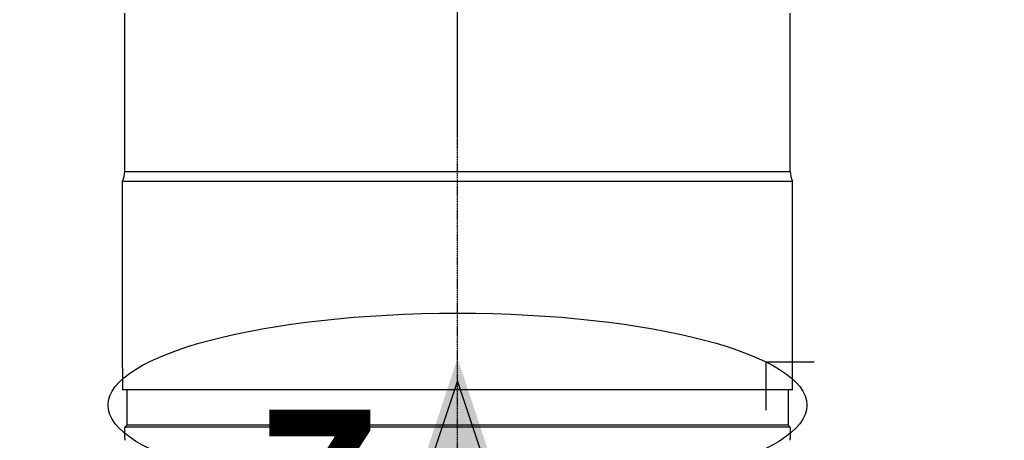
# Model space of a CAD drawing. Header units: millimetres. Extents: x 0 to 7374, y 0 to 4200.
# Tile 64 of 256: x 799 to 1024, y 2121 to 2217. Entities that reach past the tile are written whole.
import ezdxf

# ---------------------------------------------------------------- set-up
doc = ezdxf.new("R2010")
doc.units = ezdxf.units.MM
doc.header["$LTSCALE"] = 0.2
doc.linetypes.add('CENTER2', pattern=[1.125, 0.75, -0.125, 0.125, -0.125])
for name, color, linetype in [('02_Center Line', 1, 'CENTER2'), ('07_Special Line2', 76, 'Continuous'), ('12_Before Rev.Num.', 5, 'Continuous'), ('13_After Rev.Num.', 6, 'Continuous')]:
    doc.layers.add(name, color=color, linetype=linetype)
doc.layers.add('14_Mark', color=7, linetype='Continuous', true_color=0xe03c31)
doc.styles.add('Rainbow-4.0 Style', font='malgunsl.ttf')
doc.styles.add('Rainbow-5.0 Style', font='malgunsl.ttf')
doc.dimstyles.new('Rainbow-4.0 Style', dxfattribs={"dimtxt": 3.5, "dimasz": 2.5, "dimexe": 1, "dimexo": 1, "dimgap": 1, "dimtad": 1, "dimdsep": 46, "dimtxsty": 'Rainbow-4.0 Style', "dimcen": 0, "dimclrd": 251, "dimclre": 251, "dimclrt": 7, "dimazin": 3, "dimtp": 0.1, "dimtm": 0.1, "dimtfac": 0.61, "dimtmove": 0, "dimatfit": 3, "dimfxl": 1, "dimlwd": -1, "dimlwe": -1, "dimarcsym": 1})

# ---------------------------------------------------------------- blocks, each defined once
blk = doc.blocks.new('A$Ccc13c451')
for p, q in [((-143, 1274.85), (-143, 1311)), ((9, 1274.85), (9, 1311)), ((-143, 1274.85), (9, 1274.85)), ((-143.5, 1230), (-143.5, 1272.67)), ((9.5, 1230), (9.5, 1272.67)), ((-143.5, 1230), (-143.5, 1230)), ((-143.5, 1230), (-143.5, 1225)), ((9.5, 1230), (9.5, 1230)), ((9.5, 1225), (9.5, 1230)), ((9.5, 1225), (-143.5, 1225)), ((-142.5, 1225), (-142.5, 1217)), ((8.5, 1225), (8.5, 1217)), ((-142.6, 1216.9), (-143, 1216.5)), ((-142.5, 1217), (-142.6, 1216.9)), ((-142.6, 1216.9), (-142.6, 1216.9)), ((-142.5, 1217), (8.5, 1217)), ((-142.5, 1217), (8.5, 1217)), ((8.5, 1217), (8.6, 1216.9)), ((9, 1216.5), (8.6, 1216.9)), ((8.6, 1216.9), (8.6, 1216.9)), ((9, 1216.5), (-143, 1216.5)), ((-143, 1214), (-143, 1216.5)), ((9, 1216.5), (9, 1214))]:
    blk.add_line(p, q)
for centre, start, end in [((-148, 1274.85), 334.1593, 0), ((14, 1274.85), 180, 205.8432)]:
    blk.add_arc(centre, 5, start, end)
for points, knots in [([(-143.5, 1272.67), (-143.5, 1272.67), (-143.4, 1272.67), (-143, 1272.66), (-142.7, 1272.67), (-141.52, 1272.67), (-140.35, 1272.67), (-135.72, 1272.67), (-131.16, 1272.67), (-123.76, 1272.67), (-122.08, 1272.67), (-118.54, 1272.67), (-116.68, 1272.67), (-112.81, 1272.67), (-110.8, 1272.67), (-106.66, 1272.67), (-104.54, 1272.67), (-101.82, 1272.67), (-101.27, 1272.67), (-98.47, 1272.67), (-96.18, 1272.67), (-92.68, 1272.67), (-91.52, 1272.67), (-88.01, 1272.67), (-85.65, 1272.67), (-82.52, 1272.67), (-81.78, 1272.67), (-80.43, 1272.67), (-79.82, 1272.67), (-78.13, 1272.67), (-77.05, 1272.67), (-73.56, 1272.67), (-71.15, 1272.67), (-68.12, 1272.67), (-67.5, 1272.67), (-65.65, 1272.67), (-64.41, 1272.67), (-62.55, 1272.67), (-61.93, 1272.67), (-61, 1272.67), (-60.69, 1272.67), (-59.76, 1272.67), (-59.15, 1272.67), (-57.3, 1272.67), (-56.08, 1272.67), (-50.07, 1272.67), (-45.36, 1272.67), (-40.21, 1272.67), (-39.63, 1272.67), (-38.47, 1272.67), (-37.9, 1272.67), (-35.64, 1272.67), (-33.96, 1272.67), (-30.73, 1272.66), (-29.16, 1272.67), (-26.58, 1272.67), (-25.54, 1272.67), (-24.35, 1272.67), (-24.19, 1272.67), (-22.16, 1272.67), (-20.34, 1272.67), (-16.68, 1272.67), (-14.84, 1272.67), (-12.91, 1272.67), (-12.74, 1272.67), (-11.71, 1272.67), (-10.87, 1272.67), (-9.67, 1272.67), (-9.29, 1272.67), (-7.44, 1272.67), (-6.05, 1272.67), (-4.17, 1272.67), (-3.62, 1272.67), (-2.57, 1272.67), (-2.08, 1272.67), (-0.7, 1272.67), (0.15, 1272.67), (1.3, 1272.67), (1.64, 1272.67), (2.28, 1272.67), (2.58, 1272.67), (3.14, 1272.67), (3.41, 1272.67), (3.78, 1272.67), (3.9, 1272.67), (4.91, 1272.67), (5.7, 1272.67), (6.9, 1272.67), (7.35, 1272.67), (7.88, 1272.67), (8.02, 1272.67), (8.59, 1272.67), (8.93, 1272.67), (9.39, 1272.67), (9.5, 1272.67), (9.5, 1272.67)], [0.000001, 0.000001, 0.000001, 0.000001, 0.681142, 0.681142, 1.352459, 1.352459, 2.691123, 2.691123, 5.386139, 5.386139, 6.122505, 6.122505, 6.865938, 6.865938, 7.609566, 7.609566, 8.345285, 8.345285, 8.530042, 8.530042, 9.2788, 9.2788, 9.649116, 9.649116, 10.382297, 10.382297, 10.608293, 10.608293, 10.794229, 10.794229, 11.122019, 11.122019, 11.846151, 11.846151, 12.031562, 12.031562, 12.403274, 12.403274, 12.589452, 12.589452, 12.682563, 12.682563, 12.868805, 12.868805, 13.238343, 13.238343, 14.695562, 14.695562, 14.881787, 14.881787, 15.066704, 15.066704, 15.619411, 15.619411, 16.15584, 16.15584, 16.524616, 16.524616, 16.582585, 16.582585, 17.260758, 17.260758, 18.000965, 18.000965, 18.074733, 18.074733, 18.439358, 18.439358, 18.613253, 18.613253, 19.288197, 19.288197, 19.582536, 19.582536, 19.85849, 19.85849, 20.377725, 20.377725, 20.60582, 20.60582, 20.820045, 20.820045, 21.02106, 21.02106, 21.113943, 21.113943, 21.835711, 21.835711, 22.37856, 22.37856, 22.582469, 22.582469, 23.297329, 23.297329, 24.021047, 24.021047, 24.021047, 24.021047]), ([(-143, 1214), (-143, 1213.98), (-143, 1213.96), (-143, 1213.94), (-143, 1213.92), (-143, 1213.9), (-143, 1213.88), (-143, 1213.87), (-143, 1213.85), (-143, 1213.83), (-143, 1213.82), (-143, 1213.8), (-143, 1213.78), (-143, 1213.76), (-143, 1213.74), (-143, 1213.73), (-143, 1213.71), (-143, 1213.7), (-143, 1213.69), (-143, 1213.67), (-143, 1213.66), (-143, 1213.64), (-143, 1213.63), (-143, 1213.62), (-143, 1213.6), (-143, 1213.59), (-143, 1213.58), (-143, 1213.58), (-143, 1213.57), (-143, 1213.56), (-143, 1213.55), (-143, 1213.54), (-143, 1213.53), (-143, 1213.52), (-143, 1213.52), (-143, 1213.52), (-143, 1213.51), (-143, 1213.51), (-143, 1213.51), (-143, 1213.5), (-143, 1213.5), (-143, 1213.5), (-143, 1213.5), (-143, 1213.5), (-143, 1213.5), (-143, 1213.5)], [0, 0, 0, 0, 0.0382902, 0.0382902, 0.0382902, 0.0765922, 0.0765922, 0.0765922, 0.1074687, 0.1074687, 0.1074687, 0.1457597, 0.1457597, 0.1457597, 0.1840626, 0.1840626, 0.1840626, 0.2149373, 0.2149373, 0.2149373, 0.2532288, 0.2532288, 0.2532288, 0.2915321, 0.2915321, 0.2915321, 0.3224073, 0.3224073, 0.3224073, 0.3614413, 0.3614413, 0.3614413, 0.4004735, 0.4004735, 0.4004735, 0.4298784, 0.4298784, 0.4298784, 0.4649392, 0.4649392, 0.4649392, 0.5, 0.5, 0.5, 0.5001155, 0.5001155, 0.5001155, 0.5001155]), ([(9, 1213.5), (9, 1213.5), (9, 1213.5), (9, 1213.5), (9, 1213.51), (9, 1213.51), (9, 1213.52), (9, 1213.52), (9, 1213.52), (9, 1213.53), (9, 1213.54), (9, 1213.54), (9, 1213.55), (9, 1213.56), (9, 1213.57), (9, 1213.58), (9, 1213.59), (9, 1213.6), (9, 1213.61), (9, 1213.62), (9, 1213.64), (9, 1213.65), (9, 1213.66), (9, 1213.68), (9, 1213.7), (9, 1213.71), (9, 1213.72), (9, 1213.74), (9, 1213.75), (9, 1213.77), (9, 1213.79), (9, 1213.81), (9, 1213.83), (9, 1213.85), (9, 1213.86), (9, 1213.88), (9, 1213.89), (9, 1213.91), (9, 1213.93), (9, 1213.95), (9, 1213.96), (9, 1213.98), (9, 1214)], [0.5001155, 0.5001155, 0.5001155, 0.5001155, 0.539018, 0.539018, 0.539018, 0.5780606, 0.5780606, 0.5780606, 0.6074687, 0.6074687, 0.6074687, 0.6457597, 0.6457597, 0.6457597, 0.6840626, 0.6840626, 0.6840626, 0.7149373, 0.7149373, 0.7149373, 0.7532288, 0.7532288, 0.7532288, 0.7915321, 0.7915321, 0.7915321, 0.8224074, 0.8224074, 0.8224074, 0.8614413, 0.8614413, 0.8614413, 0.9004736, 0.9004736, 0.9004736, 0.9298784, 0.9298784, 0.9298784, 0.9658227, 0.9658227, 0.9658227, 1, 1, 1, 1])]:
    blk.add_open_spline(points, degree=3, knots=knots)
at = {"layer": '02_Center Line'}
blk.add_line((-67, 1020.53), (-67, 1307.97), dxfattribs=at)
blk = doc.blocks.new('A$C70e6bd02')
at = {"layer": '07_Special Line2'}
blk.add_hatch(color=256, dxfattribs=at).paths.add_polyline_path([(49.16, 0), (34.9, 4.75), (34.9, -4.75)])
at = {"layer": '12_Before Rev.Num.'}
blk.add_hatch(color=256, dxfattribs=at).paths.add_polyline_path([(0, 49.16), (-4.75, 34.9), (4.75, 34.9)])
at = {"layer": '14_Mark'}
h = blk.add_hatch(color=256, dxfattribs=at)
h.dxf.hatch_style = 1
h.paths.add_polyline_path([(5, 0, 1), (-5, 0, 1)])
at = {"layer": '07_Special Line2'}
for p, q in [((34.9, -3.96), (34.9, 3.96)), ((46.78, 0), (34.9, 3.96)), ((34.9, -3.96), (46.78, 0))]:
    blk.add_line(p, q, dxfattribs=at)
at = {"layer": '07_Special Line2', "const_width": 5}
blk.add_lwpolyline([(34.9, 0), (0, 0)], dxfattribs=at)
at = {"layer": '12_Before Rev.Num.'}
for p, q in [((0, 46.78), (-3.96, 34.9)), ((3.96, 34.9), (0, 46.78)), ((3.96, 34.9), (-3.96, 34.9))]:
    blk.add_line(p, q, dxfattribs=at)
at = {"layer": '12_Before Rev.Num.', "const_width": 5}
blk.add_lwpolyline([(0, 34.9), (0, 0)], dxfattribs=at)
at = {"layer": '14_Mark'}
blk.add_circle((0, 0), 5, dxfattribs=at)
at = {"layer": '07_Special Line2', "insert": (34.53, -17.31), "char_height": 16, "attachment_point": 4, "style": 'Rainbow-5.0 Style'}
blk.add_mtext('{\\fMalgun Gothic Semilight|b1|i0|c129|p50;Y}', dxfattribs=at)
at = {"layer": '12_Before Rev.Num.', "insert": (-20.59, 35.73), "char_height": 16, "attachment_point": 4, "style": 'Rainbow-5.0 Style'}
blk.add_mtext('{\\fMalgun Gothic Semilight|b1|i0|c129|p50;Z}', dxfattribs=at)
at = {"layer": '14_Mark', "insert": (-17.84, -15.46), "char_height": 16, "attachment_point": 4, "style": 'Rainbow-5.0 Style'}
blk.add_mtext('{\\fMalgun Gothic Semilight|b1|i0|c129|p50;2}', dxfattribs=at)
blk = doc.blocks.new('A$Ca1632f6c')
at = {"layer": '07_Special Line2'}
blk.add_hatch(color=256, dxfattribs=at).paths.add_polyline_path([(49.16, 0), (34.9, 4.75), (34.9, -4.75)])
at = {"layer": '12_Before Rev.Num.'}
blk.add_hatch(color=256, dxfattribs=at).paths.add_polyline_path([(0, 49.16), (-4.75, 34.9), (4.75, 34.9)])
at = {"layer": '14_Mark'}
h = blk.add_hatch(color=256, dxfattribs=at)
h.dxf.hatch_style = 1
h.paths.add_polyline_path([(5, 0, 1), (-5, 0, 1)])
at = {"layer": '07_Special Line2'}
for p, q in [((34.9, -3.96), (34.9, 3.96)), ((46.78, 0), (34.9, 3.96)), ((34.9, -3.96), (46.78, 0))]:
    blk.add_line(p, q, dxfattribs=at)
at = {"layer": '07_Special Line2', "const_width": 5}
blk.add_lwpolyline([(34.9, 0), (0, 0)], dxfattribs=at)
at = {"layer": '12_Before Rev.Num.'}
for p, q in [((0, 46.78), (-3.96, 34.9)), ((3.96, 34.9), (0, 46.78)), ((3.96, 34.9), (-3.96, 34.9))]:
    blk.add_line(p, q, dxfattribs=at)
at = {"layer": '12_Before Rev.Num.', "const_width": 5}
blk.add_lwpolyline([(0, 34.9), (0, 0)], dxfattribs=at)
at = {"layer": '14_Mark'}
blk.add_circle((0, 0), 5, dxfattribs=at)
at = {"layer": '07_Special Line2', "insert": (34.53, -17.31), "char_height": 16, "attachment_point": 4, "style": 'Rainbow-5.0 Style'}
blk.add_mtext('{\\fMalgun Gothic Semilight|b1|i0|c129|p50;Y}', dxfattribs=at)
at = {"layer": '12_Before Rev.Num.', "insert": (-20.59, 35.73), "char_height": 16, "attachment_point": 4, "style": 'Rainbow-5.0 Style'}
blk.add_mtext('{\\fMalgun Gothic Semilight|b1|i0|c129|p50;Z}', dxfattribs=at)
at = {"layer": '14_Mark', "insert": (-17.84, -15.46), "char_height": 16, "attachment_point": 4, "style": 'Rainbow-5.0 Style'}
blk.add_mtext('{\\fMalgun Gothic Semilight|b1|i0|c129|p50;3}', dxfattribs=at)
blk = doc.blocks.new('*D159')
at = {"color": 251, "linetype": 'ByBlock', "transparency": 16777216}
for p, q in [((909.23, 2918.4), (1241.29, 2918.4)), ((1231.29, 2058.4), (1231.29, 2893.4)), ((909.23, 2033.4), (1241.29, 2033.4))]:
    blk.add_line(p, q, dxfattribs=at)
at = {"color": 251, "transparency": 16777216}
for points in [[(1227.12, 2893.4), (1235.45, 2893.4), (1231.29, 2918.4)], [(1227.12, 2058.4), (1235.45, 2058.4), (1231.29, 2033.4)]]:
    blk.add_solid(points, dxfattribs=at)
at = {"layer": 'Defpoints', "color": 0, "transparency": 16777216}
for p in [(899.23, 2918.4), (1231.29, 2918.4), (899.23, 2033.4)]:
    blk.add_point(p, dxfattribs=at)
at = {"color": 7, "transparency": 16777216, "insert": (1203.18, 2475.9), "char_height": 35, "attachment_point": 5, "rotation": 90, "style": 'Rainbow-4.0 Style'}
blk.add_mtext('885', dxfattribs=at)
blk = doc.blocks.new('*D128')
at = {"color": 251, "linetype": 'ByBlock', "transparency": 16777216}
for p, q in [((860.23, 3048.4), (1365.36, 3048.4)), ((1355.36, 3023.4), (1355.36, 1173.4)), ((1077.27, 1148.4), (1365.36, 1148.4))]:
    blk.add_line(p, q, dxfattribs=at)
at = {"color": 251, "transparency": 16777216}
for points in [[(1351.19, 3023.4), (1359.52, 3023.4), (1355.36, 3048.4)], [(1351.19, 1173.4), (1359.52, 1173.4), (1355.36, 1148.4)]]:
    blk.add_solid(points, dxfattribs=at)
at = {"layer": 'Defpoints', "color": 0, "transparency": 16777216}
for p in [(850.23, 3048.4), (1067.27, 1148.4), (1355.36, 1148.4)]:
    blk.add_point(p, dxfattribs=at)
at = {"color": 7, "transparency": 16777216, "insert": (1327.15, 2098.4), "char_height": 35, "attachment_point": 5, "rotation": 90, "style": 'Rainbow-4.0 Style'}
blk.add_mtext('1900', dxfattribs=at)
blk = doc.blocks.new('A$C19ebd0c3_1234')
for q in [(46.93, -0.78), (54.3, 6.59)]:
    blk.add_line((46.93, 6.59), q)
blk.add_ellipse((0, 0), major_axis=(53.19, 0), ratio=0.263273)
blk = doc.blocks.new('*D170')
at = {"color": 251, "linetype": 'ByBlock', "transparency": 16777216}
for p, q in [((770.03, 2589.51), (770.03, 2620.98)), ((899.23, 2190.07), (899.23, 2620.98)), ((795.03, 2610.98), (874.23, 2610.98))]:
    blk.add_line(p, q, dxfattribs=at)
at = {"color": 251, "transparency": 16777216}
for points in [[(795.03, 2615.15), (795.03, 2606.82), (770.03, 2610.98)], [(874.23, 2615.15), (874.23, 2606.82), (899.23, 2610.98)]]:
    blk.add_solid(points, dxfattribs=at)
at = {"layer": 'Defpoints', "color": 0, "transparency": 16777216}
for p in [(899.23, 2610.98), (770.03, 2579.51), (899.23, 2180.07)]:
    blk.add_point(p, dxfattribs=at)
at = {"color": 7, "transparency": 16777216, "insert": (834.63, 2639.17), "char_height": 35, "attachment_point": 5, "style": 'Rainbow-4.0 Style'}
blk.add_mtext('129.2', dxfattribs=at)

msp = doc.modelspace()

# ---------------------------------------------------------------- block references
msp.add_blockref('A$Ccc13c451', (966.227, 907.397))
at = {"xscale": 2.16, "yscale": 2.16, "zscale": 2.16}
for name, p in [('A$C70e6bd02', (711.727, 2032.743)), ('A$Ca1632f6c', (899.227, 2033.397))]:
    msp.add_blockref(name, p, dxfattribs=at)
at = {"layer": '13_After Rev.Num.', "xscale": 1.5, "yscale": 1.5, "zscale": 1.5}
msp.add_blockref('A$C19ebd0c3_1234', (899.227, 2128.91), dxfattribs=at)

# ---------------------------------------------------------------- dimensions: what is measured, and where the dimension line sits
for base, p1, p2, override, picture, middle in [((1355.355, 1148.397), (850.227, 3048.397), (1067.271, 1148.397), {"dimscale": 10, "dimdec": 1}, '*D128', (1327.153, 2098.397)), ((1231.287, 2918.397), (899.227, 2033.397), (899.227, 2918.397), {"dimscale": 10}, '*D159', (1203.18, 2475.897))]:
    dim = msp.add_linear_dim(base=base, p1=p1, p2=p2, angle=90, dimstyle='Rainbow-4.0 Style', override=override)
    dim.commit()
    dim.dimension.update_dxf_attribs({"geometry": picture, "text_midpoint": middle})
dim = msp.add_linear_dim(base=(899.227, 2610.983), p1=(770.027, 2579.506), p2=(899.227, 2180.066), dimstyle='Rainbow-4.0 Style', override={"dimscale": 10})
dim.commit()
dim.dimension.update_dxf_attribs({"geometry": '*D170', "text_midpoint": (834.627, 2639.173)})

# ---------------------------------------------------------------- leaders
at = {"annotation_type": 0, "has_hookline": 1, "hookline_direction": 0}
msp.add_leader([(899.227, 2033.397), (1424.489, 2224.891), (1449.489, 2224.891)], dimstyle='Rainbow-4.0 Style', override={"dimscale": 10}, dxfattribs=at)

doc.saveas('drawing.dxf')
